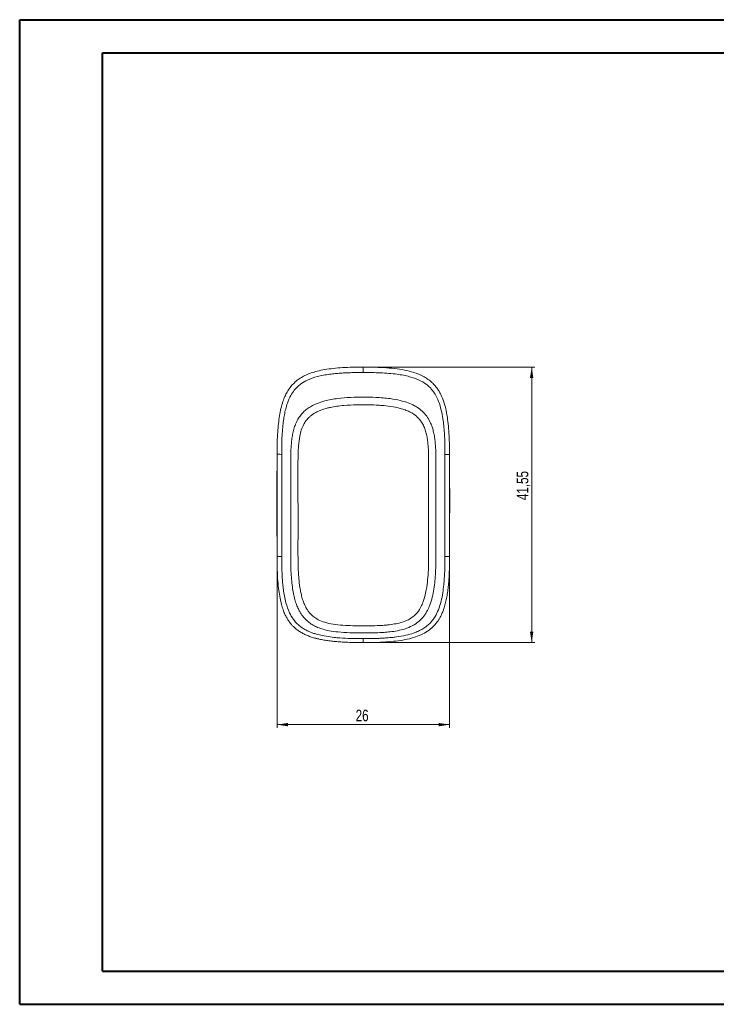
# Model space of a CAD drawing. Header units: millimetres. Extents: x 0 to 420, y 0 to 297.
# Tile 1 of 2: x 0 to 210, y 0 to 297. Entities that reach past the tile are written whole.
import ezdxf

# ---------------------------------------------------------------- set-up
doc = ezdxf.new("R2010")
doc.units = ezdxf.units.MM
doc.styles.add('SLDTEXTSTYLE0', font='TXT', dxfattribs={"width": 0.75})
doc.dimstyles.new('SLDDIMSTYLE0', dxfattribs={"dimtxt": 3.5, "dimasz": 3.302, "dimexe": 0, "dimexo": 0.0625, "dimgap": 0.875, "dimtad": 1, "dimdec": 6, "dimlfac": 0.5, "dimrnd": 1e-09, "dimzin": 12, "dimdsep": 46, "dimtxsty": 'SLDTEXTSTYLE0', "dimsah": 1, "dimcen": 0.09, "dimadec": 0, "dimazin": 3, "dimtfac": 1, "dimtofl": 0, "dimtmove": 0, "dimatfit": 3, "dimfxl": 0, "dimfrac": 2, "dimtolj": 1, "dimtzin": 12, "dimarcsym": 0})
doc.dimstyles.new('SLDDIMSTYLE1', dxfattribs={"dimtxt": 3.5, "dimasz": 3.302, "dimexe": 0, "dimexo": 0.0625, "dimgap": 0.875, "dimtad": 1, "dimlfac": 0.5, "dimrnd": 1e-09, "dimzin": 12, "dimdsep": 46, "dimtxsty": 'SLDTEXTSTYLE0', "dimsah": 1, "dimcen": 0.09, "dimadec": 0, "dimazin": 3, "dimtfac": 1, "dimtofl": 0, "dimtmove": 0, "dimatfit": 3, "dimfxl": 0, "dimfrac": 2, "dimtolj": 1, "dimtzin": 12, "dimarcsym": 0})

# ---------------------------------------------------------------- blocks, each defined once
blk = doc.blocks.new('_D')
at = {"color": 7, "linetype": 'Continuous', "lineweight": 0}
for p, q in [((77.67, 134.33), (77.67, 83.58)), ((129.67, 134.33), (129.67, 83.58)), ((77.67, 84.58), (129.67, 84.58))]:
    blk.add_line(p, q, dxfattribs=at)
for points in [[(77.67, 84.58), (80.97, 84.07), (80.97, 85.09)], [(129.67, 84.58), (126.36, 85.09), (126.36, 84.07)]]:
    blk.add_solid(points, dxfattribs=at)
at = {"color": 7, "linetype": 'Continuous', "lineweight": 0, "insert": (101.35, 89.09), "char_height": 3.5, "attachment_point": 1, "rotation": 0, "style": 'SLDTEXTSTYLE0'}
blk.add_mtext('26', dxfattribs=at)
blk = doc.blocks.new('_D_1')
at = {"color": 7, "linetype": 'Continuous', "lineweight": 0}
for p, q in [((104.67, 192.42), (155.42, 192.42)), ((154.42, 109.33), (154.42, 192.42)), ((104.67, 109.33), (155.42, 109.33))]:
    blk.add_line(p, q, dxfattribs=at)
for points in [[(154.42, 192.42), (153.91, 189.12), (154.93, 189.12)], [(154.42, 109.33), (154.93, 112.63), (153.91, 112.63)]]:
    blk.add_solid(points, dxfattribs=at)
at = {"color": 7, "linetype": 'Continuous', "lineweight": 0, "insert": (149.91, 152.3), "char_height": 3.5, "attachment_point": 1, "rotation": 90, "style": 'SLDTEXTSTYLE0'}
blk.add_mtext('41,55', dxfattribs=at)

msp = doc.modelspace()

# ---------------------------------------------------------------- linework, layer by layer
at = {"color": 7, "linetype": 'Continuous', "lineweight": 40}
for p, q in [((0.0788436, 0.2147802), (0.0788436, 297.2147802)), ((0.0788436, 297.2147802), (420.0788436, 297.2147802)), ((25.0788436, 10.2147802), (25.0788436, 287.2147802)), ((25.0788436, 287.2147802), (410.0788436, 287.2147802)), ((25.0788436, 10.2147802), (410.0788436, 10.2147802)), ((0.0788436, 0.2147802), (420.0788436, 0.2147802))]:
    msp.add_line(p, q, dxfattribs=at)
at = {"color": 7, "linetype": 'Continuous', "lineweight": 15}
for p, q in [((103.6664434, 192.4212657), (103.6664434, 192.4299829)), ((103.6664434, 192.4268015), (103.6664434, 192.4116619)), ((77.6695646, 166.3917218), (77.6839238, 167.6489942)), ((129.6531633, 167.2834501), (129.6634022, 166.385305)), ((77.6645504, 165.0433511), (77.6651762, 166.1047329)), ((77.6648801, 165.6011947), (77.6646175, 165.514483)), ((77.6646305, 165.514483), (77.6648764, 165.5947481)), ((129.6677105, 166.104731), (129.6683345, 165.0472347)), ((77.6671097, 135.3304124), (77.6638463, 139.8935922)), ((129.668979, 139.8062197), (129.6657771, 135.3304124)), ((103.6664434, 110.5240703), (103.6664434, 109.3304165))]:
    msp.add_line(p, q, dxfattribs=at)
at = {"color": 8, "linetype": 'Continuous', "lineweight": 15}
for p, q in [((103.6664434, 190.7969647), (103.6664434, 192.4212657)), ((77.666318, 166.1074356), (77.6695646, 166.3917218)), ((129.6634022, 166.385305), (129.6665687, 166.1074337))]:
    msp.add_line(p, q, dxfattribs=at)
at = {"color": 7, "linetype": 'Continuous', "lineweight": 15}
for points, knots in [([(103.6664434, 192.4211503), (102.585569, 192.4163897), (100.5010808, 192.4072089), (97.4874746, 192.2872445), (94.7006612, 192.0530035), (92.1329995, 191.7105886), (89.9035985, 191.2564292), (87.9995922, 190.6927691), (86.4079051, 190.0595589), (84.9974006, 189.3159652), (83.7251773, 188.455526), (82.5639478, 187.4393116), (81.5400279, 186.2395188), (80.6743958, 184.9193685), (79.9797953, 183.5261872), (79.3442682, 181.869327), (78.7997663, 179.9425716), (78.3700766, 177.6902751), (78.0582409, 175.2928199), (77.8305874, 172.6783317), (77.6968958, 169.8275913), (77.677952, 167.8493552), (77.668095, 166.8200166)], [0, 0, 0, 0, 0.0739163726, 0.1425492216, 0.2061946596, 0.2651064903, 0.3196131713, 0.3616061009, 0.40074655, 0.4365671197, 0.4704371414, 0.5055659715, 0.5417559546, 0.5779669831, 0.6132805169, 0.6480254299, 0.6992134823, 0.7499808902, 0.8047036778, 0.8644906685, 0.9294902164, 1, 1, 1, 1]), ([(103.6664439, 190.7969657), (103.0929639, 190.7951973), (101.949272, 190.7916706), (100.2390582, 190.7588176), (98.5398738, 190.6995719), (96.8530689, 190.6064832), (95.1803885, 190.4717249), (92.8048941, 190.2052014), (89.9848507, 189.6977564), (87.0549328, 188.6986507), (85.0130577, 187.5379869), (83.7036489, 186.4440942), (82.6903123, 185.2740728), (81.6613685, 183.7028105), (80.8279158, 181.7729631), (80.2426597, 179.7975887), (79.8629279, 178.0630485), (79.5645328, 176.2072781), (79.3281731, 174.1231161), (79.1621839, 171.7020696), (79.0681458, 168.9983162), (79.0648548, 167.1026111), (79.0631299, 166.1090795)], [0, 0, 0, 0, 0.04077487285, 0.08131738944, 0.12161517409, 0.16165628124, 0.2014253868, 0.24090835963, 0.33161726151, 0.4046046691, 0.45987423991, 0.49761662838, 0.52531441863, 0.56969878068, 0.63066128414, 0.67405465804, 0.71612357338, 0.7568502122, 0.80767715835, 0.86521844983, 0.92936151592, 1, 1, 1, 1]), ([(129.6648309, 166.805026), (129.6541874, 167.7293273), (129.6326679, 169.5981386), (129.506101, 172.4333313), (129.2807342, 175.2484505), (128.9264651, 177.9840851), (128.3858175, 180.5843815), (127.7567459, 182.5468566), (127.1436945, 183.9514196), (126.6407202, 184.9226682), (125.9766066, 185.9702534), (125.1161183, 187.0626377), (124.0223727, 188.1274313), (122.7125775, 189.1018089), (121.2204893, 189.9307743), (119.2589367, 190.7388855), (116.7913101, 191.431498), (113.7912548, 191.9233008), (110.6014998, 192.2441842), (107.2038139, 192.403515), (104.8691318, 192.4151544), (103.6664434, 192.4211503)], [0, 0, 0, 0, 0.0635652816, 0.1285203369, 0.1939297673, 0.256561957, 0.3169445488, 0.3752633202, 0.397013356, 0.4216607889, 0.4499649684, 0.4816890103, 0.5165014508, 0.5539884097, 0.5929416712, 0.6328537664, 0.6987641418, 0.7676070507, 0.8404230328, 0.9177954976, 1, 1, 1, 1]), ([(128.2697593, 166.1090604), (128.2697545, 166.775178), (128.2697452, 168.0670504), (128.231842, 169.9436869), (128.1628818, 171.6970741), (128.0610653, 173.3250858), (127.9262611, 174.8253151), (127.7078804, 176.6445232), (127.3363175, 178.8432579), (126.6549089, 181.4037561), (125.7141761, 183.623766), (124.6945616, 185.2007074), (123.7011799, 186.3724419), (122.4068452, 187.4781035), (120.356037, 188.6655683), (117.4157848, 189.6819715), (114.3085947, 190.2471044), (111.3569863, 190.551783), (108.8168227, 190.7052585), (106.2497325, 190.785019), (104.5299755, 190.7929722), (103.6664439, 190.7969657)], [0, 0, 0, 0, 0.0473637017, 0.0918574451, 0.133457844, 0.1721298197, 0.2078370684, 0.2405528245, 0.3024165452, 0.3662726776, 0.4286486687, 0.4730341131, 0.4993057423, 0.5376824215, 0.5934391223, 0.666773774, 0.757697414, 0.8174018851, 0.8777196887, 0.9386000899, 1, 1, 1, 1]), ([(120.2876459, 180.0180657), (120.8081027, 179.65216), (121.8390169, 178.8008982), (123.0811998, 177.2711508), (123.9015989, 175.7366589), (124.3430221, 174.5849981), (124.6740956, 173.54194), (124.9565319, 172.3764385), (125.2148819, 170.8516287), (125.3915587, 169.2337456), (125.4976187, 167.648308), (125.5560681, 165.8086868), (125.5604059, 163.4161495), (125.5653792, 160.0398791), (125.5650633, 156.1786906), (125.5639319, 152.15257), (125.5621973, 148.300576), (125.5601864, 144.4482945), (125.5613945, 140.6167697), (125.5618488, 136.8216683), (125.5657983, 133.4511579), (125.4616297, 130.5016078), (125.2809181, 127.9677852), (124.9733451, 125.4678552), (124.5001698, 123.0147406), (123.8364463, 120.8502259), (122.9868797, 118.9339179), (121.9298921, 117.2278773), (120.4205797, 115.6175772), (118.477332, 114.3219846), (116.2695471, 113.4301936), (113.980546, 112.8737312), (111.8764499, 112.5686622), (109.6845635, 112.3757974), (107.1072279, 112.2547963), (103.6465698, 112.2204677), (99.864919, 112.2510395), (96.3203374, 112.4556609), (93.6472307, 112.8178498), (91.5843067, 113.2984108), (90.2221497, 113.7651114), (89.2334455, 114.2123873), (88.5930367, 114.5478306), (87.9759088, 114.9222145), (87.3875929, 115.3383002), (86.8290242, 115.7930973), (86.4617754, 116.1556078), (86.1864061, 116.4240674), (85.9589358, 116.6571839), (85.5970454, 117.0610832), (85.1287105, 117.6588772), (84.5902647, 118.473945), (84.0266599, 119.5275321), (83.4830923, 120.8312636), (82.9897542, 122.3854597), (82.5732908, 124.1878213), (82.2448311, 126.2312816), (82.0007436, 128.5093289), (81.8449704, 131.0188209), (81.7666828, 133.7593081), (81.7717334, 136.7379076), (81.7707121, 139.963653), (81.7711766, 143.4428309), (81.7702073, 147.1683855), (81.769017, 151.1237454), (81.7674724, 155.2840002), (81.7677808, 159.6208257), (81.7656472, 163.1044637), (81.7722633, 165.6777778), (81.8212072, 167.2918589), (81.9212154, 168.9063721), (82.0851274, 170.5174061), (82.3364016, 172.1180224), (82.702541, 173.6967479), (83.2137509, 175.2367095), (83.9106868, 176.6781267), (84.7969179, 177.9801578), (85.8458835, 179.1175591), (87.0509038, 180.0771805), (88.3668062, 180.8603545), (90.0238753, 181.614595), (92.54162, 182.4288508), (95.9190977, 183.014049), (99.8097968, 183.3173246), (103.6541749, 183.3936516), (107.647167, 183.3193429), (111.3755995, 183.0183425), (114.63942, 182.4424409), (117.0841175, 181.7230947), (118.9117338, 180.9021918), (119.8914328, 180.2966222), (120.2876459, 180.0180657)], [0, 0, 0, 0, 0.0093686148, 0.0196080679, 0.028838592, 0.0349087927, 0.0377744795, 0.0449726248, 0.0525646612, 0.0605593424, 0.0689515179, 0.0759795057, 0.0876830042, 0.1042120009, 0.1257426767, 0.1445916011, 0.1635520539, 0.1825161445, 0.201369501, 0.2200234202, 0.2384528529, 0.2510409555, 0.2635149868, 0.2758817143, 0.2881448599, 0.3002944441, 0.3091598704, 0.3189795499, 0.3297366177, 0.341428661, 0.3531106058, 0.3646610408, 0.3760750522, 0.3844167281, 0.3970848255, 0.4140916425, 0.4354204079, 0.4528136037, 0.4663894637, 0.4751185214, 0.4840010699, 0.4875575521, 0.4911086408, 0.4946523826, 0.4981899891, 0.5017247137, 0.5052563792, 0.5057929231, 0.5073929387, 0.5100558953, 0.5137819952, 0.5185751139, 0.5244352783, 0.5313653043, 0.539363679, 0.5484403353, 0.5586041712, 0.5698504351, 0.5821950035, 0.5956529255, 0.6102510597, 0.626093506, 0.6431970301, 0.6615295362, 0.6810035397, 0.7014940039, 0.7228465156, 0.7449225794, 0.7528392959, 0.7607725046, 0.7687195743, 0.7766774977, 0.7846340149, 0.7925879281, 0.8005450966, 0.8085095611, 0.8161162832, 0.8236887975, 0.8312331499, 0.8387417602, 0.8462038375, 0.8580269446, 0.8776351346, 0.8965584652, 0.9155127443, 0.9342846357, 0.9554077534, 0.9705713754, 0.9830559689, 0.9928678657, 1, 1, 1, 1]), ([(118.9012352, 178.1896927), (119.4413656, 177.8190177), (120.1984147, 177.1695785), (121.136172, 176.0197227), (121.8133791, 174.8763275), (122.3682067, 173.4949262), (122.7475664, 172.0628144), (123.0006959, 170.6060974), (123.1747797, 169.1399304), (123.2835378, 167.6612277), (123.3323677, 166.1783337), (123.3381231, 164.9133514), (123.346817, 163.4299405), (123.3424901, 162.1257372), (123.3482555, 160.4221768), (123.3536006, 158.4243929), (123.3609027, 155.1663667), (123.3558239, 150.2036063), (123.3292493, 144.2945231), (123.3534429, 139.3722656), (123.3622169, 136.4309248), (123.3626235, 134.4545141), (123.3187533, 132.0087348), (123.1567005, 129.0483429), (122.8976902, 126.7580675), (122.6018022, 124.874845), (122.3053913, 123.4614712), (121.8279458, 121.8771255), (121.141458, 120.1666534), (119.8223799, 118.0045449), (118.0092832, 116.5652698), (116.0979689, 115.686245), (114.8638209, 115.3077615), (113.2111535, 114.9390001), (111.860464, 114.7352775), (110.1990479, 114.5649134), (108.2443709, 114.4356919), (105.6779597, 114.3788599), (102.7201186, 114.3619256), (98.7606964, 114.4324064), (94.9823157, 114.6741804), (91.6108856, 115.5273707), (89.7951699, 116.3362472), (88.5359458, 117.2198095), (87.6896879, 118.0210857), (87.0648854, 118.7890897), (86.4461368, 119.7422646), (85.8704963, 120.9119931), (85.3638456, 122.3064833), (84.9744331, 123.7258173), (84.565664, 125.6553856), (84.3087533, 127.6117018), (84.1529107, 129.5855552), (84.043459, 131.5589456), (83.9945833, 133.5363798), (83.972602, 135.5137602), (83.966313, 137.4951995), (83.9781118, 140.8771949), (83.9872626, 145.7813699), (83.97497, 152.1988333), (83.9563577, 158.1510249), (83.966038, 162.4479149), (83.9770218, 164.8045079), (83.9999671, 166.5133618), (84.1150579, 168.8644234), (84.4702622, 171.8678703), (85.1734402, 174.2694534), (86.0378405, 175.7716618), (86.4566884, 176.360775), (86.9592555, 176.944917), (87.4076631, 177.3827242), (87.9816441, 177.874146), (88.7769133, 178.4420636), (89.8093762, 179.0018646), (91.1649539, 179.5691768), (92.4322135, 179.9616277), (94.036698, 180.3372216), (95.7140834, 180.624041), (98.3818652, 180.9277974), (102.3385091, 181.1065571), (105.9175392, 181.0743549), (108.8293407, 180.9060109), (110.8006309, 180.7395288), (112.9232615, 180.4274546), (114.8475067, 179.9737957), (116.2630326, 179.5307282), (117.633833, 178.9614448), (118.4935633, 178.4694656), (118.9012352, 178.1896927)], [0, 0, 0, 0, 0.0103573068, 0.0156404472, 0.0234508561, 0.0312946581, 0.0391433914, 0.0468682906, 0.054692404, 0.0625167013, 0.0703412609, 0.0781834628, 0.0825488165, 0.0938333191, 0.0988368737, 0.1095268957, 0.1254707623, 0.1504317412, 0.1881181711, 0.2190484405, 0.2283820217, 0.2346980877, 0.250347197, 0.2671148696, 0.2816309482, 0.286821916, 0.297303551, 0.3044685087, 0.3130006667, 0.3264506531, 0.3441578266, 0.3485264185, 0.3597588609, 0.3644945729, 0.3753459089, 0.3813584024, 0.3909432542, 0.4063570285, 0.4220050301, 0.4377735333, 0.4691139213, 0.4816219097, 0.4926678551, 0.5003777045, 0.5058672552, 0.5110745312, 0.5160174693, 0.5238368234, 0.5316587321, 0.5394819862, 0.5471255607, 0.5628803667, 0.5706795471, 0.5784811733, 0.5941760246, 0.6019987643, 0.6097975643, 0.6255542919, 0.655557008, 0.6874611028, 0.7271827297, 0.7498171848, 0.7555078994, 0.7645021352, 0.7768826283, 0.792752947, 0.8124253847, 0.815801, 0.8201695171, 0.8238497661, 0.8279916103, 0.8300790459, 0.8358129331, 0.8434284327, 0.8486226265, 0.8590684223, 0.8643856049, 0.8747147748, 0.8859938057, 0.9068876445, 0.9373926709, 0.9426228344, 0.9530745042, 0.9687172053, 0.9765400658, 0.9843620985, 0.992182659, 1, 1, 1, 1]), ([(77.6668247, 166.3917535), (77.6667809, 166.3584625), (77.666646, 166.2558796), (77.666308, 166.113729), (77.6660796, 166.0177101)], [0, 0, 0, 0, 0.3245268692, 1, 1, 1, 1]), ([(129.6671256, 165.8996109), (129.6668194, 166.0158061), (129.6663246, 166.2035183), (129.666152, 166.3351746), (129.6660863, 166.3853348)], [0, 0, 0, 0, 0.6190068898, 1, 1, 1, 1]), ([(77.6608437, 165.043353), (77.6602362, 164.8905497), (77.6581713, 164.3711888), (77.654202, 163.4737647), (77.6495507, 162.2589329), (77.6452168, 160.9650241), (77.6415765, 159.6382146), (77.6389989, 158.4714938), (77.6369843, 157.4408806), (77.6353414, 156.5331128), (77.6339212, 155.694831), (77.6325573, 154.8099583), (77.631161, 153.7398032), (77.6302789, 152.4689281), (77.6306307, 151.1169856), (77.6319799, 149.8505488), (77.6337129, 148.756409), (77.6353692, 147.8368422), (77.6369792, 146.9768912), (77.6386393, 146.0879313), (77.6402836, 145.1351802), (77.641674, 144.2272009), (77.6427038, 143.479755), (77.6435938, 142.7998973), (77.6445806, 142.0249687), (77.6458051, 141.1033842), (77.6473305, 140.1314113), (77.6490712, 139.246676), (77.6509654, 138.4813118), (77.6528658, 137.8482395), (77.6545529, 137.3557104), (77.6562272, 136.9258144), (77.6582214, 136.4700571), (77.660502, 136.0207298), (77.6627347, 135.6445739), (77.6641188, 135.4287721), (77.6647497, 135.3304063)], [0, 0, 0, 0, 0.0154723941, 0.0525889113, 0.08548639, 0.1270032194, 0.163286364, 0.1965072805, 0.2264754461, 0.2524429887, 0.2743943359, 0.2978031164, 0.3278133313, 0.3663482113, 0.407319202, 0.4450708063, 0.4785419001, 0.5059756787, 0.5279733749, 0.555712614, 0.5906111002, 0.6233891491, 0.6477137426, 0.6666766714, 0.6934684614, 0.7278652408, 0.7618640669, 0.795723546, 0.8278849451, 0.8437284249, 0.8599383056, 0.8780675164, 0.8987098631, 0.9307598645, 0.968439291, 1, 1, 1, 1]), ([(79.0631285, 166.1086654), (78.6469601, 166.1110497), (78.2802939, 166.1134104), (77.7881524, 166.1172822), (77.6651164, 166.1187716), (77.6652379, 166.119664)], [0, 0, 0, 0, 0.5, 0.5, 1, 1, 1, 1]), ([(79.0585393, 166.0937823), (79.0531031, 163.4402735), (79.0551952, 160.850872), (79.0546202, 155.7270317), (79.0550382, 153.1898656), (79.0564305, 148.1220766), (79.0574044, 145.5914265), (79.0591374, 140.4993926), (79.0598654, 137.9380822), (79.0611612, 135.3293931)], [0, 0, 0, 0, 0.25, 0.25, 0.5, 0.5, 0.75, 0.75, 1, 1, 1, 1]), ([(128.2717926, 135.3290525), (128.2735194, 137.9377695), (128.2736542, 140.4991188), (128.2750837, 145.5912094), (128.276329, 148.1218812), (128.2779064, 153.1897158), (128.2782487, 155.7269058), (128.2776465, 160.8507968), (128.2797589, 163.440226), (128.2743499, 166.0937645)], [0, 0, 0, 0, 0.25, 0.25, 0.5, 0.5, 0.75, 0.75, 1, 1, 1, 1]), ([(128.2743485, 166.0941853), (128.689999, 166.0941818), (129.0549204, 166.0940224), (129.5447315, 166.093393), (129.6661564, 166.0929261), (129.6665865, 166.0923968)], [0, 0, 0, 0, 0.5, 0.5, 1, 1, 1, 1]), ([(129.6681408, 135.3304063), (129.6687671, 135.4279658), (129.6701469, 135.6429053), (129.6723701, 136.0178691), (129.6746546, 136.4671977), (129.6766412, 136.9217308), (129.678679, 137.4436374), (129.6811507, 138.1968421), (129.6832002, 138.9871053), (129.6848675, 139.763146), (129.6862677, 140.5676728), (129.6874485, 141.3790155), (129.6883964, 142.0957111), (129.6891728, 142.7054481), (129.6898828, 143.2517479), (129.6906677, 143.8359321), (129.6917187, 144.5670644), (129.6930417, 145.3954088), (129.6945223, 146.2350506), (129.6959758, 147.0142394), (129.6974685, 147.8101164), (129.6990722, 148.6986509), (129.7007662, 149.7550745), (129.7021431, 150.9740514), (129.7026226, 152.2919609), (129.7019129, 153.5645324), (129.7005326, 154.6682722), (129.6989925, 155.6848438), (129.6971283, 156.7753931), (129.6947175, 158.0750894), (129.6920708, 159.3144754), (129.6891762, 160.43497), (129.6862592, 161.3811769), (129.6828397, 162.3897461), (129.6786979, 163.4702405), (129.6747238, 164.3694993), (129.6726478, 164.8914364), (129.6720281, 165.0472366)], [0, 0, 0, 0, 0.03129919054, 0.06895717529, 0.10098425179, 0.12160821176, 0.1397182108, 0.16736298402, 0.19498539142, 0.22331104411, 0.25468808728, 0.28212624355, 0.30779383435, 0.32880923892, 0.34517271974, 0.36416136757, 0.38866395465, 0.41925770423, 0.44820602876, 0.47176034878, 0.49312952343, 0.51963822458, 0.55190375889, 0.58841026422, 0.62793631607, 0.66641241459, 0.69805222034, 0.7228299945, 0.75312785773, 0.79078129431, 0.83508836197, 0.85933225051, 0.8852553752, 0.91429386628, 0.94715304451, 0.9842249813, 1, 1, 1, 1]), ([(103.6664434, 109.3304171), (103.0338458, 109.3325341), (101.7895144, 109.3366984), (99.9551669, 109.3749185), (98.185744, 109.4410969), (96.483211, 109.5407927), (94.8493707, 109.6774593), (93.2858488, 109.8554049), (91.7940844, 110.079064), (90.3753224, 110.3532084), (89.0306123, 110.6829271), (87.7608198, 111.073668), (86.5666547, 111.5312636), (85.4487308, 112.0619281), (84.407597, 112.6722636), (83.4438928, 113.3690157), (82.7634203, 113.9761212), (82.2829094, 114.4683654), (81.936821, 114.8518717), (81.5158893, 115.3699038), (81.0365408, 116.0428942), (80.5181929, 116.8966967), (79.9826862, 117.9629958), (79.453505, 119.2797622), (78.9546782, 120.8919389), (78.5096481, 122.8524437), (78.1397008, 125.2234428), (77.8647359, 128.0777275), (77.6929446, 131.5001481), (77.6757834, 133.9804918), (77.6664434, 135.3304171)], [0, 0, 0, 0, 0.0427436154, 0.0840774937, 0.1239651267, 0.1623790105, 0.1993028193, 0.2347341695, 0.2686881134, 0.3012015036, 0.3323383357, 0.3621960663, 0.3909126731, 0.418673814, 0.4457188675, 0.472344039, 0.4989004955, 0.5072126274, 0.5188198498, 0.5337924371, 0.5522894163, 0.5746048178, 0.6012153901, 0.6328226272, 0.6703827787, 0.7151224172, 0.7685423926, 0.8324166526, 0.9087928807, 1, 1, 1, 1]), ([(79.0611613, 135.329377), (78.6451548, 135.3294667), (78.2796724, 135.32959), (77.7888658, 135.3298736), (77.6664434, 135.3300324), (77.6664434, 135.330183)], [0, 0, 0, 0, 0.5, 0.5, 1, 1, 1, 1]), ([(79.0617986, 135.329609), (79.0635138, 134.7554535), (79.0668477, 133.63943), (79.098095, 132.0142748), (79.1499733, 130.4871787), (79.2234121, 129.0590755), (79.3178007, 127.7309414), (79.4315838, 126.5035363), (79.6803272, 124.368864), (80.171485, 121.5982129), (81.2190306, 118.5564607), (82.3821019, 116.5378937), (83.4599618, 115.2355806), (84.4450108, 114.3400272), (85.45551, 113.6104984), (86.4804709, 113.0256824), (87.4920654, 112.5609079), (88.5202832, 112.1811595), (89.7798975, 111.7881628), (91.512986, 111.3654396), (93.596699, 111.0247921), (96.2068858, 110.7459724), (99.5293698, 110.5526665), (102.152636, 110.5345344), (103.6664434, 110.5240709)], [0, 0, 0, 0, 0.0407697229, 0.0792467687, 0.1154161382, 0.1492654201, 0.1807822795, 0.2099580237, 0.2367837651, 0.3334019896, 0.4091686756, 0.4639845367, 0.497818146, 0.5288160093, 0.5582724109, 0.5861573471, 0.6124892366, 0.637247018, 0.6639625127, 0.7061596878, 0.7638033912, 0.8137436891, 0.8925171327, 1, 1, 1, 1]), ([(129.6664434, 135.3304171), (129.6643439, 134.6993357), (129.6603036, 133.4848349), (129.6244339, 131.7315051), (129.5665748, 130.1119242), (129.4856718, 128.6169545), (129.3830266, 127.2380154), (129.2596537, 125.9670562), (129.1168788, 124.7965318), (128.9561671, 123.7193787), (128.7791365, 122.7289918), (128.5875275, 121.8192017), (128.3831843, 120.9842533), (128.1680341, 120.2187837), (127.9440676, 119.5178022), (127.7133203, 118.8766705), (127.4778534, 118.2910838), (127.2397361, 117.7570529), (127.0010283, 117.270888), (126.7637639, 116.8291832), (126.5299354, 116.4288021), (126.3014794, 116.0668653), (126.080263, 115.740738), (125.8680719, 115.448019), (125.666599, 115.1865306), (125.4774349, 114.9543086), (125.3020585, 114.7495938), (125.1418283, 114.5708232), (124.9979791, 114.4166228), (124.8716016, 114.2857996), (124.272848, 113.6840549), (123.0641262, 112.703991), (121.0367026, 111.6034664), (118.7490582, 110.7747412), (116.2062204, 110.1718112), (113.4118064, 109.7549733), (110.3720621, 109.4928587), (107.0961221, 109.3512909), (104.8345135, 109.3375262), (103.6664434, 109.3304171)], [0, 0, 0, 0, 0.0426455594, 0.0820703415, 0.1185017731, 0.152155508, 0.1832357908, 0.2119357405, 0.2384375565, 0.2629126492, 0.2855217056, 0.3064147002, 0.3257308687, 0.3435986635, 0.3601357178, 0.3754488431, 0.3896340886, 0.4027768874, 0.4149523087, 0.4262254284, 0.4366518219, 0.4462781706, 0.4551429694, 0.4632773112, 0.4707057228, 0.4774470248, 0.4835151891, 0.4889201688, 0.4936686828, 0.497764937, 0.501211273, 0.5510356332, 0.6021586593, 0.6564169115, 0.7149795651, 0.7784805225, 0.8471759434, 0.9210697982, 1, 1, 1, 1]), ([(103.6664434, 110.5240709), (104.2810298, 110.5258631), (105.4536755, 110.5292828), (107.127436, 110.5614384), (108.6305406, 110.6132413), (109.9622741, 110.6825519), (111.1221116, 110.7647649), (112.1098249, 110.8535323), (112.9255303, 110.9419636), (114.3659632, 111.1221401), (116.3390581, 111.4550253), (118.5744902, 112.0693564), (120.299747, 112.7586292), (121.6384914, 113.4689312), (122.8125499, 114.2913647), (123.7477548, 115.1195961), (124.5998619, 116.0893366), (125.4807101, 117.3826276), (126.4179896, 119.3384746), (127.1482731, 121.7222321), (127.6421809, 124.2821762), (127.9225202, 126.5898454), (128.1152497, 129.0116501), (128.2485043, 131.8586836), (128.2629325, 134.0693753), (128.2711553, 135.3292678)], [0, 0, 0, 0, 0.0436387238, 0.0832637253, 0.1188626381, 0.1504265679, 0.1779469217, 0.2014192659, 0.220838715, 0.2362020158, 0.304497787, 0.3627316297, 0.4004401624, 0.4362255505, 0.4700967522, 0.5020183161, 0.5246936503, 0.561614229, 0.6127447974, 0.6780710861, 0.7380576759, 0.7976816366, 0.8430385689, 0.9105463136, 1, 1, 1, 1]), ([(128.2711553, 135.3291626), (128.6871067, 135.3293301), (129.0527127, 135.3295474), (129.5435563, 135.3300259), (129.6660946, 135.3302844), (129.6657772, 135.3305223)], [0, 0, 0, 0, 0.5, 0.5, 1, 1, 1, 1]), ([(89.0401267, 110.7163959), (89.171676, 110.6713344), (89.5785918, 110.5319477), (90.0033293, 110.4599753), (90.290756, 110.4112704)], [0, 0, 0, 0, 0.323283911, 1, 1, 1, 1])]:
    msp.add_open_spline(points, degree=3, knots=knots, dxfattribs=at)
at = {"color": 8, "linetype": 'Continuous', "lineweight": 15}
for points, knots in [([(77.6638463, 139.8935922), (77.6602512, 143.5016087), (77.651898, 151.8848612), (77.6599588, 160.2681146), (77.6645504, 165.0433511)], [0, 0, 0, 0, 0.43038386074, 1, 1, 1, 1]), ([(129.6683345, 165.0472347), (129.6729211, 160.2707034), (129.6810001, 151.8570312), (129.6726072, 143.4433601), (129.668979, 139.8062197)], [0, 0, 0, 0, 0.56771065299, 1, 1, 1, 1])]:
    msp.add_open_spline(points, degree=3, knots=knots, dxfattribs=at)

# ---------------------------------------------------------------- dimensions: what is measured, and where the dimension line sits
at = {"color": 7, "linetype": 'Continuous', "lineweight": 0}
for base, p1, p2, angle, dimstyle, picture, middle in [((154.4196758, 192.4211528), (103.6664434, 109.3304171), (103.666442, 192.421152), 270.000000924, 'SLDDIMSTYLE1', '_D_1', (154.4196764, 158.1159868)), ((129.6661141, 84.5771841), (77.6667766, 135.3304147), (129.6661141, 135.3304148), 0.000000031, 'SLDDIMSTYLE0', '_D', (103.9324453, 84.5771841))]:
    dim = msp.add_linear_dim(base=base, p1=p1, p2=p2, angle=angle, dimstyle=dimstyle, dxfattribs=at)
    dim.commit()
    dim.dimension.update_dxf_attribs({"geometry": picture, "text_midpoint": middle, "dimtype": 160})

doc.saveas('drawing.dxf')
